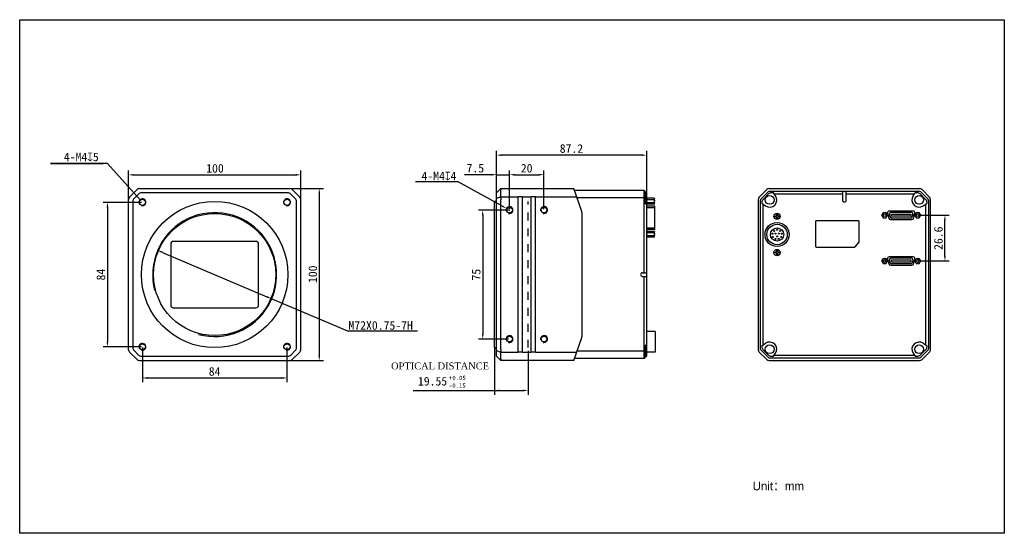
# Model space of a CAD drawing. Header units: millimetres. Extents: x 80 to 651, y 226 to 524.
import ezdxf

# ---------------------------------------------------------------- set-up
doc = ezdxf.new("R2010")
doc.units = ezdxf.units.MM
doc.header["$LTSCALE"] = 46.255
doc.header["$PDMODE"] = 3
doc.header["$PDSIZE"] = 8
doc.linetypes.add('DASHED', pattern=[0.2, 0.1, -0.1])
doc.layers.get('0').update_dxf_attribs({"linetype": 'CONTINUOUS'})
doc.layers.get('Defpoints').update_dxf_attribs({"linetype": 'CONTINUOUS'})
for name, color, linetype in [('00_COMPONENTS', 7, 'CONTINUOUS'), ('51__DRAFT_DIMS', 7, 'CONTINUOUS'), ('HR10A-10R-12PBCONTINUOUS_LINE', 7, 'CONTINUOUS')]:
    doc.layers.add(name, color=color, linetype=linetype)
doc.styles.get("Standard").update_dxf_attribs({"font": 'simfang.ttf'})
doc.dimstyles.new('DIMSTYLE_1', dxfattribs={"dimtxt": 5, "dimasz": 3, "dimexe": 2.5, "dimexo": 0.5, "dimgap": 1.25, "dimtad": 1, "dimdsep": 46, "dimtxsty": 'STANDARD', "dimblk": '_FILLED', "dimcen": 0.09, "dimclrt": 256, "dimazin": 2, "dimtp": 0.3, "dimtm": 0.3, "dimtfac": 1, "dimtofl": 0, "dimtmove": 0, "dimatfit": 3, "dimldrblk": '_FILLED', "dimfxl": 1, "dimtolj": 1, "dimarcsym": 0})
doc.dimstyles.new('DIMSTYLE_3', dxfattribs={"dimtxt": 5, "dimasz": 3, "dimexe": 2.5, "dimexo": 0.5, "dimgap": 1.25, "dimtad": 1, "dimdsep": 46, "dimtxsty": 'STANDARD', "dimblk": '_FILLED', "dimcen": 0.09, "dimclrt": 256, "dimazin": 2, "dimtp": 0.2, "dimtm": 0.2, "dimtfac": 1, "dimtofl": 0, "dimtmove": 0, "dimatfit": 3, "dimldrblk": '_FILLED', "dimfxl": 1, "dimtolj": 1, "dimarcsym": 0})
doc.dimstyles.new('DIMSTYLE_4', dxfattribs={"dimtxt": 5, "dimasz": 3, "dimexe": 2.5, "dimexo": 0.5, "dimtad": 1, "dimdsep": 46, "dimtxsty": 'STANDARD', "dimblk": '_FILLED', "dimcen": 0.09, "dimclrt": 7, "dimazin": 2, "dimtp": 0.1, "dimtm": 0.1, "dimtfac": 1, "dimtofl": 0, "dimtmove": 0, "dimatfit": 1, "dimldrblk": '_FILLED', "dimfxl": 1, "dimtolj": 1, "dimarcsym": 0})
doc.dimstyles.new('DIMSTYLE_5', dxfattribs={"dimtxt": 5, "dimasz": 3, "dimexe": 2.5, "dimexo": 0.5, "dimtad": 1, "dimdsep": 46, "dimtxsty": 'STANDARD', "dimblk": '_FILLED', "dimcen": 0.09, "dimclrt": 256, "dimazin": 2, "dimtp": 0.3, "dimtm": 0.3, "dimtfac": 1, "dimtmove": 0, "dimatfit": 2, "dimldrblk": '_FILLED', "dimfxl": 1, "dimtolj": 1, "dimarcsym": 0})

# ---------------------------------------------------------------- blocks, each defined once
blk = doc.blocks.new('_FILLED')
at = {"color": 0, "linetype": 'ByBlock'}
blk.add_solid([(0, 0), (-1, 0.17), (-1, -0.17)], dxfattribs=at)
blk = doc.blocks.new('*D1')
at = {"layer": '51__DRAFT_DIMS', "color": 0, "lineweight": -2}
for p, q in [((142.75, 420.08), (142.75, 436.59)), ((242.75, 420.08), (242.75, 436.59)), ((145.75, 434.09), (239.75, 434.09))]:
    blk.add_line(p, q, dxfattribs=at)
at = {"layer": 'Defpoints', "color": 0}
for p in [(242.75, 434.09), (142.75, 419.58), (242.75, 419.58)]:
    blk.add_point(p, dxfattribs=at)
at = {"layer": '51__DRAFT_DIMS', "color": 0, "lineweight": -2, "xscale": 3, "yscale": 3, "zscale": 3, "rotation": 180}
blk.add_blockref('_FILLED', (142.75, 434.09), dxfattribs=at)
at = {"layer": '51__DRAFT_DIMS', "color": 0, "lineweight": -2, "xscale": 3, "yscale": 3, "zscale": 3}
blk.add_blockref('_FILLED', (242.75, 434.09), dxfattribs=at)
at = {"layer": '51__DRAFT_DIMS', "insert": (192.94, 440.39), "char_height": 5, "attachment_point": 2}
blk.add_mtext('\\A1;100', dxfattribs=at)
blk = doc.blocks.new('*D2')
at = {"layer": '51__DRAFT_DIMS', "color": 0, "lineweight": -2}
for p, q in [((236.73, 426.11), (256.01, 426.11)), ((253.51, 423.11), (253.51, 329.11)), ((236.73, 326.11), (256.01, 326.11))]:
    blk.add_line(p, q, dxfattribs=at)
at = {"layer": 'Defpoints', "color": 0}
for p in [(236.23, 426.11), (236.23, 326.11), (253.51, 326.11)]:
    blk.add_point(p, dxfattribs=at)
at = {"layer": '51__DRAFT_DIMS', "color": 0, "lineweight": -2, "xscale": 3, "yscale": 3, "zscale": 3}
for p, rotation in [((253.51, 426.11), 90), ((253.51, 326.11), 270)]:
    blk.add_blockref('_FILLED', p, dxfattribs=dict(at, rotation=rotation))
at = {"layer": '51__DRAFT_DIMS', "insert": (247.2, 376.3), "char_height": 5, "attachment_point": 2, "rotation": 90}
blk.add_mtext('\\A1;100', dxfattribs=at)
blk = doc.blocks.new('*D3')
at = {"layer": '51__DRAFT_DIMS', "color": 0, "lineweight": -2}
for p, q in [((150.25, 418.11), (127.96, 418.11)), ((130.46, 415.11), (130.46, 337.11)), ((150.25, 334.11), (127.96, 334.11))]:
    blk.add_line(p, q, dxfattribs=at)
at = {"layer": 'Defpoints', "color": 0}
for p in [(150.75, 418.11), (130.46, 334.11), (150.75, 334.11)]:
    blk.add_point(p, dxfattribs=at)
at = {"layer": '51__DRAFT_DIMS', "color": 0, "lineweight": -2, "xscale": 3, "yscale": 3, "zscale": 3}
for p, rotation in [((130.46, 418.11), 90), ((130.46, 334.11), 270)]:
    blk.add_blockref('_FILLED', p, dxfattribs=dict(at, rotation=rotation))
at = {"layer": '51__DRAFT_DIMS', "insert": (124.15, 376.09), "char_height": 5, "attachment_point": 2, "rotation": 90}
blk.add_mtext('\\A1;84', dxfattribs=at)
blk = doc.blocks.new('*D4')
at = {"layer": '51__DRAFT_DIMS', "color": 0, "lineweight": -2}
for p, q in [((150.75, 333.61), (150.75, 313.48)), ((234.75, 333.61), (234.75, 313.48)), ((153.75, 315.98), (231.75, 315.98))]:
    blk.add_line(p, q, dxfattribs=at)
at = {"layer": 'Defpoints', "color": 0}
for p in [(150.75, 334.11), (234.75, 334.11), (234.75, 315.98)]:
    blk.add_point(p, dxfattribs=at)
at = {"layer": '51__DRAFT_DIMS', "color": 0, "lineweight": -2, "xscale": 3, "yscale": 3, "zscale": 3, "rotation": 180}
blk.add_blockref('_FILLED', (150.75, 315.98), dxfattribs=at)
at = {"layer": '51__DRAFT_DIMS', "color": 0, "lineweight": -2, "xscale": 3, "yscale": 3, "zscale": 3}
blk.add_blockref('_FILLED', (234.75, 315.98), dxfattribs=at)
at = {"layer": '51__DRAFT_DIMS', "insert": (192.73, 322.29), "char_height": 5, "attachment_point": 2}
blk.add_mtext('\\A1;84', dxfattribs=at)
blk = doc.blocks.new('*D5')
at = {"layer": '51__DRAFT_DIMS', "color": 0, "lineweight": -2}
for p, q in [((356.49, 419.05), (356.49, 436.66)), ((363.99, 414.11), (363.99, 436.66)), ((353.49, 434.16), (337.94, 434.16)), ((366.99, 434.16), (369.99, 434.16))]:
    blk.add_line(p, q, dxfattribs=at)
at = {"layer": 'Defpoints', "color": 0}
for p in [(363.99, 434.16), (356.49, 418.55), (363.99, 413.61)]:
    blk.add_point(p, dxfattribs=at)
at = {"layer": '51__DRAFT_DIMS', "color": 0, "lineweight": -2, "xscale": 3, "yscale": 3, "zscale": 3}
blk.add_blockref('_FILLED', (356.49, 434.16), dxfattribs=at)
at = {"layer": '51__DRAFT_DIMS', "color": 0, "lineweight": -2, "xscale": 3, "yscale": 3, "zscale": 3, "rotation": 180}
blk.add_blockref('_FILLED', (363.99, 434.16), dxfattribs=at)
at = {"layer": '51__DRAFT_DIMS', "insert": (349.24, 440.5), "char_height": 5, "attachment_point": 3}
blk.add_mtext('\\A1;7.5', dxfattribs=at)
blk = doc.blocks.new('*D6')
at = {"layer": '51__DRAFT_DIMS', "color": 0, "lineweight": -2}
for p, q in [((363.99, 414.11), (363.99, 436.66)), ((383.99, 414.11), (383.99, 436.66)), ((366.99, 434.16), (380.99, 434.16))]:
    blk.add_line(p, q, dxfattribs=at)
at = {"layer": 'Defpoints', "color": 0}
for p in [(383.99, 434.16), (363.99, 413.61), (383.99, 413.61)]:
    blk.add_point(p, dxfattribs=at)
at = {"layer": '51__DRAFT_DIMS', "color": 0, "lineweight": -2, "xscale": 3, "yscale": 3, "zscale": 3, "rotation": 180}
blk.add_blockref('_FILLED', (363.99, 434.16), dxfattribs=at)
at = {"layer": '51__DRAFT_DIMS', "color": 0, "lineweight": -2, "xscale": 3, "yscale": 3, "zscale": 3}
blk.add_blockref('_FILLED', (383.99, 434.16), dxfattribs=at)
at = {"layer": '51__DRAFT_DIMS', "insert": (373.95, 440.47), "char_height": 5, "attachment_point": 2}
blk.add_mtext('\\A1;20', dxfattribs=at)
blk = doc.blocks.new('*D7')
at = {"layer": '51__DRAFT_DIMS', "color": 0, "lineweight": -2}
for p, q in [((363.49, 413.61), (345.94, 413.61)), ((348.44, 410.61), (348.44, 341.61)), ((363.49, 338.61), (345.94, 338.61))]:
    blk.add_line(p, q, dxfattribs=at)
at = {"layer": 'Defpoints', "color": 0}
for p in [(363.99, 413.61), (348.44, 338.61), (363.99, 338.61)]:
    blk.add_point(p, dxfattribs=at)
at = {"layer": '51__DRAFT_DIMS', "color": 0, "lineweight": -2, "xscale": 3, "yscale": 3, "zscale": 3}
for p, rotation in [((348.44, 413.61), 90), ((348.44, 338.61), 270)]:
    blk.add_blockref('_FILLED', p, dxfattribs=dict(at, rotation=rotation))
at = {"layer": '51__DRAFT_DIMS', "insert": (342.13, 376.06), "char_height": 5, "attachment_point": 2, "rotation": 90}
blk.add_mtext('\\A1;75', dxfattribs=at)
blk = doc.blocks.new('*D8')
at = {"layer": '51__DRAFT_DIMS', "color": 0, "lineweight": -2}
for p, q in [((356.49, 420.36), (356.49, 448.06)), ((443.69, 417.24), (443.69, 448.06)), ((440.69, 445.56), (359.49, 445.56))]:
    blk.add_line(p, q, dxfattribs=at)
at = {"layer": 'Defpoints', "color": 0}
for p in [(356.49, 445.56), (356.49, 419.86), (443.69, 416.74)]:
    blk.add_point(p, dxfattribs=at)
at = {"layer": '51__DRAFT_DIMS', "color": 0, "lineweight": -2, "xscale": 3, "yscale": 3, "zscale": 3, "rotation": 180}
blk.add_blockref('_FILLED', (356.49, 445.56), dxfattribs=at)
at = {"layer": '51__DRAFT_DIMS', "color": 0, "lineweight": -2, "xscale": 3, "yscale": 3, "zscale": 3}
blk.add_blockref('_FILLED', (443.69, 445.56), dxfattribs=at)
at = {"layer": '51__DRAFT_DIMS', "insert": (399.96, 451.9), "char_height": 5, "attachment_point": 2}
blk.add_mtext('\\A1;87.2', dxfattribs=at)
blk = doc.blocks.new('*D9')
at = {"layer": '51__DRAFT_DIMS', "color": 0, "lineweight": -2}
for p in [(309.37, 430.19), (359.61, 416.01)]:
    blk.add_line(p, (333.76, 430.19), dxfattribs=at)
at = {"layer": '51__DRAFT_DIMS', "color": 0}
for p, q in [((363.9, 413.61), (364.08, 413.61)), ((363.99, 413.52), (363.99, 413.7))]:
    blk.add_line(p, q, dxfattribs=at)
at = {"layer": 'Defpoints', "color": 0}
for p in [(362.24, 414.57), (365.75, 412.65)]:
    blk.add_point(p, dxfattribs=at)
at = {"layer": '51__DRAFT_DIMS', "color": 0, "linetype": 'ByBlock', "lineweight": -2, "xscale": 3, "yscale": 3, "zscale": 3, "rotation": 331.2553078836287}
blk.add_blockref('_FILLED', (362.24, 414.57), dxfattribs=at)
at = {"layer": '51__DRAFT_DIMS', "color": 7, "insert": (333.14, 435.92), "char_height": 5, "attachment_point": 3}
blk.add_mtext('\\A1;{4-M4{\\fgdt;x}4}', dxfattribs=at)
blk = doc.blocks.new('*D10')
at = {"layer": '51__DRAFT_DIMS', "color": 0, "lineweight": -2}
for p, q in [((601.57, 410.61), (619.36, 410.61)), ((616.86, 387.01), (616.86, 407.61)), ((601.57, 384.01), (619.36, 384.01))]:
    blk.add_line(p, q, dxfattribs=at)
at = {"layer": 'Defpoints', "color": 0}
for p in [(601.07, 410.61), (616.86, 410.61), (601.07, 384.01)]:
    blk.add_point(p, dxfattribs=at)
at = {"layer": '51__DRAFT_DIMS', "color": 0, "lineweight": -2, "xscale": 3, "yscale": 3, "zscale": 3}
for p, rotation in [((616.86, 410.61), 90), ((616.86, 384.01), 270)]:
    blk.add_blockref('_FILLED', p, dxfattribs=dict(at, rotation=rotation))
at = {"layer": '51__DRAFT_DIMS', "insert": (610.53, 397.26), "char_height": 5, "attachment_point": 2, "rotation": 90}
blk.add_mtext('\\A1;26.6', dxfattribs=at)
blk = doc.blocks.new('*D11')
at = {"layer": '51__DRAFT_DIMS', "color": 0, "lineweight": -2}
for p, q in [((162.39, 389.02), (223.12, 363.2)), ((225.88, 362.02), (269.83, 343.34)), ((269.83, 343.34), (310.48, 343.34))]:
    blk.add_line(p, q, dxfattribs=at)
at = {"layer": 'Defpoints', "color": 0}
for p in [(159.62, 390.2), (225.88, 362.02)]:
    blk.add_point(p, dxfattribs=at)
at = {"layer": '51__DRAFT_DIMS', "color": 0, "lineweight": -2, "xscale": 3, "yscale": 3, "zscale": 3}
for p, rotation in [((159.62, 390.2), 156.9634080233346), ((225.88, 362.02), 336.9634080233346)]:
    blk.add_blockref('_FILLED', p, dxfattribs=dict(at, rotation=rotation))
at = {"layer": '51__DRAFT_DIMS', "insert": (270.45, 349.05), "char_height": 5, "attachment_point": 1}
blk.add_mtext('\\A1;M72X0.75-7H', dxfattribs=at)

msp = doc.modelspace()

# ---------------------------------------------------------------- linework, layer by layer
at = {"lineweight": 30}
msp.add_line((356.493, 434.16), (363.993, 434.16), dxfattribs=at)
at = {"color": 8}
for p, q in [((355.273, 333.61), (355.273, 306.205)), ((374.823, 331.752), (374.823, 306.205)), ((307.977, 308.705), (371.823, 308.705))]:
    msp.add_line(p, q, dxfattribs=at)
msp.add_lwpolyline([(79.515, 524.327), (651.348, 524.327), (651.348, 225.645), (79.515, 225.645)], close=True)
at = {"layer": '00_COMPONENTS', "lineweight": 30}
for p, q in [((143.339, 421.196), (147.668, 425.524)), ((149.082, 426.11), (236.425, 426.11)), ((235.193, 423.61), (150.314, 423.61)), ((242.168, 421.196), (237.839, 425.524)), ((358.993, 426.11), (356.493, 423.61)), ((356.493, 328.61), (356.493, 423.61)), ((358.993, 421.335), (358.993, 425.385)), ((359, 426.11), (401.393, 426.11)), ((405.924, 412.769), (401.393, 426.11)), ((442.193, 424.91), (401.8, 424.91)), ((442.193, 377.21), (442.193, 424.91)), ((443.693, 423.41), (442.193, 424.91)), ((442.993, 417.215), (442.993, 424.11)), ((443.693, 328.81), (443.693, 423.41)), ((509.059, 421.196), (513.388, 425.524)), ((514.156, 424.171), (509.913, 419.928)), ((514.802, 426.11), (602.145, 426.11)), ((515.216, 424.61), (601.731, 424.61)), ((517.369, 423.61), (515.991, 423.61)), ((518.539, 421.875), (517.369, 423.61)), ((557.374, 424.41), (557.374, 419.41)), ((559.574, 419.41), (559.574, 424.41)), ((598.408, 421.875), (599.578, 423.61)), ((600.956, 423.61), (599.578, 423.61)), ((607.034, 419.928), (602.792, 424.171)), ((603.559, 425.524), (607.888, 421.196)), ((142.753, 332.438), (142.753, 419.782)), ((145.253, 418.549), (145.253, 333.671)), ((148.564, 422.885), (145.978, 420.299)), ((239.529, 420.299), (236.943, 422.885)), ((240.253, 333.671), (240.253, 418.549)), ((242.753, 332.438), (242.753, 419.782)), ((355.273, 333.61), (355.273, 418.61)), ((355.493, 418.61), (355.273, 418.61)), ((358.993, 421.335), (356.493, 420.299)), ((358.993, 332.635), (358.993, 419.585)), ((368.993, 421.196), (359, 421.196)), ((368.993, 330.91), (368.993, 421.31)), ((371.493, 421.31), (368.993, 421.31)), ((371.493, 330.91), (371.493, 421.31)), ((376.493, 421.196), (371.493, 421.196)), ((376.493, 330.91), (376.493, 421.31)), ((378.993, 421.31), (376.493, 421.31)), ((378.993, 330.91), (378.993, 421.31)), ((403.062, 421.196), (378.993, 421.196)), ((442.193, 420.714), (403.226, 420.714)), ((442.993, 420.148), (442.193, 420.714)), ((443.693, 420.242), (443.893, 420.442)), ((447.993, 420.442), (443.893, 420.442)), ((447.993, 419.576), (443.893, 419.576)), ((447.993, 417.844), (443.893, 417.844)), ((447.993, 420.442), (448.193, 420.242)), ((448.193, 417.178), (448.193, 420.242)), ((508.474, 419.782), (508.474, 332.438)), ((509.474, 418.867), (509.474, 333.353)), ((510.474, 418.093), (510.474, 417.552)), ((510.474, 417.552), (512.709, 416.044)), ((514.436, 422.966), (511.118, 419.648)), ((557.374, 422.91), (517.841, 422.91)), ((599.106, 422.91), (559.574, 422.91)), ((605.829, 419.648), (602.512, 422.966)), ((604.239, 416.044), (606.474, 417.552)), ((606.474, 417.552), (606.474, 418.093)), ((607.474, 333.353), (607.474, 418.867)), ((608.474, 332.438), (608.474, 419.782)), ((443.693, 416.743), (442.993, 417.215)), ((443.693, 417.178), (443.739, 417.132)), ((448.433, 415.91), (443.693, 415.91)), ((448.433, 414.91), (443.693, 414.91)), ((447.993, 416.978), (443.893, 416.978)), ((447.993, 416.978), (448.193, 417.178)), ((448.433, 402.31), (448.433, 415.91)), ((511.174, 417.08), (511.174, 335.14)), ((580.142, 410.61), (581.008, 412.11)), ((581.008, 412.11), (582.74, 412.11)), ((583.606, 410.61), (582.74, 412.11)), ((583.498, 411.751), (584.249, 408.951)), ((598.483, 413.01), (584.464, 413.01)), ((585.674, 412.36), (597.274, 412.36)), ((598.699, 408.951), (599.449, 411.751)), ((599.342, 410.61), (600.208, 412.11)), ((600.208, 412.11), (601.94, 412.11)), ((602.806, 410.61), (601.94, 412.11)), ((605.774, 335.14), (605.774, 417.08)), ((406.243, 341.381), (406.243, 410.839)), ((518.174, 409.66), (518.174, 410.16)), ((518.824, 410.16), (518.174, 410.16)), ((518.824, 409.66), (518.174, 409.66)), ((519.124, 411.11), (519.124, 410.46)), ((519.624, 411.11), (519.124, 411.11)), ((519.124, 409.36), (519.124, 408.71)), ((519.624, 408.71), (519.124, 408.71)), ((519.624, 411.11), (519.624, 410.46)), ((519.624, 409.36), (519.624, 408.71)), ((520.574, 410.16), (519.924, 410.16)), ((520.574, 409.66), (519.924, 409.66)), ((520.574, 409.66), (520.574, 410.16)), ((541.674, 406.91), (541.674, 392.51)), ((566.574, 407.41), (542.174, 407.41)), ((567.074, 395.197), (567.074, 406.91)), ((581.008, 409.11), (580.142, 410.61)), ((581.008, 409.11), (582.74, 409.11)), ((582.74, 409.11), (583.606, 410.61)), ((585.11, 409.601), (584.708, 411.101)), ((585.214, 408.21), (597.733, 408.21)), ((585.874, 411.21), (597.074, 411.21)), ((585.874, 410.01), (585.874, 411.21)), ((597.074, 410.01), (585.874, 410.01)), ((596.872, 408.86), (586.076, 408.86)), ((597.074, 411.21), (597.074, 410.01)), ((598.24, 411.101), (597.838, 409.601)), ((600.208, 409.11), (599.342, 410.61)), ((600.208, 409.11), (601.94, 409.11)), ((601.94, 409.11), (602.806, 410.61)), ((443.693, 403.31), (448.433, 403.31)), ((448.433, 402.31), (443.693, 402.31)), ((443.693, 401.042), (443.739, 401.088)), ((447.993, 401.242), (443.893, 401.242)), ((447.993, 400.376), (443.893, 400.376)), ((447.993, 401.242), (448.193, 401.042)), ((448.193, 397.978), (448.193, 401.042)), ((216.753, 395.36), (168.753, 395.36)), ((443.693, 397.978), (443.893, 397.778)), ((447.993, 398.644), (443.893, 398.644)), ((447.993, 397.778), (443.893, 397.778)), ((447.993, 397.778), (448.193, 397.978)), ((566.951, 394.869), (564.623, 392.183)), ((167.253, 393.86), (167.253, 358.36)), ((218.253, 358.36), (218.253, 393.86)), ((518.824, 389.16), (518.174, 389.16)), ((518.174, 388.66), (518.174, 389.16)), ((519.624, 390.11), (519.124, 390.11)), ((519.124, 390.11), (519.124, 389.46)), ((519.624, 390.11), (519.624, 389.46)), ((520.574, 389.16), (519.924, 389.16)), ((520.574, 388.66), (520.574, 389.16)), ((542.174, 392.01), (564.245, 392.01)), ((518.824, 388.66), (518.174, 388.66)), ((519.124, 388.36), (519.124, 387.71)), ((519.624, 387.71), (519.124, 387.71)), ((519.624, 388.36), (519.624, 387.71)), ((520.574, 388.66), (519.924, 388.66)), ((580.142, 384.01), (581.008, 385.51)), ((581.008, 382.51), (580.142, 384.01)), ((581.008, 385.51), (582.74, 385.51)), ((583.606, 384.01), (582.74, 385.51)), ((582.74, 382.51), (583.606, 384.01)), ((583.498, 385.151), (584.249, 382.351)), ((598.483, 386.41), (584.464, 386.41)), ((585.11, 383.001), (584.708, 384.501)), ((585.674, 385.76), (597.274, 385.76)), ((585.874, 384.61), (597.074, 384.61)), ((585.874, 383.41), (585.874, 384.61)), ((597.074, 383.41), (585.874, 383.41)), ((597.074, 384.61), (597.074, 383.41)), ((598.24, 384.501), (597.838, 383.001)), ((598.699, 382.351), (599.449, 385.151)), ((599.342, 384.01), (600.208, 385.51)), ((600.208, 382.51), (599.342, 384.01)), ((600.208, 385.51), (601.94, 385.51)), ((602.806, 384.01), (601.94, 385.51)), ((601.94, 382.51), (602.806, 384.01)), ((581.008, 382.51), (582.74, 382.51)), ((585.214, 381.61), (597.733, 381.61)), ((596.872, 382.26), (586.076, 382.26)), ((600.208, 382.51), (601.94, 382.51)), ((441.193, 377.21), (443.693, 377.21)), ((441.193, 375.01), (443.693, 375.01)), ((442.193, 327.31), (442.193, 375.01)), ((168.753, 356.86), (216.753, 356.86)), ((401.393, 326.11), (405.924, 339.452)), ((448.493, 342.96), (443.693, 342.96)), ((448.493, 342.96), (448.493, 331.06)), ((145.978, 331.921), (148.564, 329.335)), ((236.943, 329.335), (239.529, 331.921)), ((355.493, 333.61), (355.273, 333.61)), ((358.993, 330.885), (356.493, 331.921)), ((442.993, 332.072), (442.193, 331.506)), ((443.693, 335.478), (442.993, 335.005)), ((442.993, 328.11), (442.993, 335.005)), ((509.913, 332.292), (514.156, 328.049)), ((510.474, 334.668), (512.709, 336.176)), ((510.474, 334.668), (510.474, 334.128)), ((511.118, 332.572), (514.436, 329.254)), ((602.512, 329.254), (605.829, 332.572)), ((602.792, 328.049), (607.034, 332.292)), ((604.239, 336.176), (606.474, 334.668)), ((606.474, 334.128), (606.474, 334.668)), ((147.668, 326.696), (143.339, 331.024)), ((149.082, 326.11), (236.425, 326.11)), ((150.314, 328.61), (235.193, 328.61)), ((237.839, 326.696), (242.168, 331.024)), ((358.993, 326.11), (356.493, 328.61)), ((358.993, 326.835), (358.993, 330.885)), ((359, 331.024), (368.993, 331.024)), ((401.393, 326.11), (359, 326.11)), ((371.493, 330.91), (368.993, 330.91)), ((371.493, 331.024), (376.493, 331.024)), ((378.993, 330.91), (376.493, 330.91)), ((378.993, 331.024), (403.062, 331.024)), ((442.193, 327.31), (401.8, 327.31)), ((442.193, 331.506), (403.226, 331.506)), ((443.693, 328.81), (442.193, 327.31)), ((448.493, 331.06), (443.693, 331.06)), ((513.388, 326.696), (509.059, 331.024)), ((514.802, 326.11), (602.145, 326.11)), ((515.216, 327.61), (601.731, 327.61)), ((515.991, 328.61), (517.369, 328.61)), ((517.369, 328.61), (518.539, 330.345)), ((517.841, 329.31), (599.106, 329.31)), ((598.408, 330.345), (599.578, 328.61)), ((599.578, 328.61), (600.956, 328.61)), ((607.888, 331.024), (603.559, 326.696))]:
    msp.add_line(p, q, dxfattribs=at)
at = {"layer": '00_COMPONENTS', "color": 8, "linetype": 'DASHED'}
msp.add_line((374.823, 333.61), (374.823, 418.61), dxfattribs=at)
at = {"layer": '00_COMPONENTS', "lineweight": 30}
for centre, radius in [((150.753, 418.11), 1.75), ((192.753, 376.11), 42.5), ((234.753, 418.11), 1.75), ((515.057, 419.526), 2.55), ((601.89, 419.526), 2.55), ((363.993, 413.61), 1.65), ((383.993, 413.61), 1.65), ((519.374, 409.91), 1.825), ((192.753, 376.11), 35.5), ((581.874, 410.61), 0.8), ((601.074, 410.61), 0.8), ((519.374, 388.91), 1.825), ((581.874, 384.01), 0.8), ((601.074, 384.01), 0.8), ((363.993, 338.61), 1.65), ((383.993, 338.61), 1.65), ((150.753, 334.11), 1.75), ((234.753, 334.11), 1.75), ((515.057, 332.694), 2.55), ((601.89, 332.694), 2.55)]:
    msp.add_circle(centre, radius, dxfattribs=at)
for centre, radius, start, end in [((149.082, 424.11), 2, 90, 135), ((236.425, 424.11), 2, 45, 90), ((514.802, 424.11), 2, 90, 135), ((515.216, 423.11), 1.5, 90, 135), ((515.991, 421.41), 2.2, 90, 135), ((600.956, 421.41), 2.2, 45, 90), ((601.731, 423.11), 1.5, 45, 90), ((602.145, 424.11), 2, 45, 90), ((144.753, 419.782), 2, 135, 180), ((240.753, 419.782), 2, 0, 45), ((355.493, 419.61), 1, 270, 0), ((446.913, 419.362), 1.527, 43.39805, 45.01895), ((510.474, 419.782), 2, 135, 180), ((510.974, 418.867), 1.5, 135, 180), ((512.674, 418.093), 2.2, 135, 180), ((515.057, 419.526), 4.2, 236, 34), ((558.474, 419.41), 1.1, 180, 0), ((601.89, 419.526), 4.2, 146, 304), ((604.274, 418.093), 2.2, 0, 45), ((605.974, 418.867), 1.5, 0, 45), ((606.474, 419.782), 2, 0, 45), ((400.243, 410.839), 6, 0, 18.75933), ((444.829, 417.923), 1.33, 221.59457, 223.40035), ((444.972, 418.058), 1.527, 223.39885, 225.01893), ((581.874, 410.61), 1.532, 101.74034, 138.25966), ((581.874, 410.61), 1.532, 41.74034, 78.25966), ((584.464, 412.01), 1, 90, 195), ((585.674, 411.36), 1, 90, 195), ((597.274, 411.36), 1, 345, 90), ((598.483, 412.01), 1, 345, 90), ((601.074, 410.61), 1.532, 101.74034, 138.25966), ((601.074, 410.61), 1.532, 41.74034, 78.25966), ((518.824, 410.46), 0.3, 270, 0), ((518.824, 409.36), 0.3, 0, 90), ((519.924, 410.46), 0.3, 180, 270), ((519.924, 409.36), 0.3, 90, 180), ((542.174, 406.91), 0.5, 90, 180), ((566.574, 406.91), 0.5, 0, 90), ((581.874, 410.61), 1.532, 161.74034, 198.25966), ((581.874, 410.61), 1.532, 221.74034, 258.25966), ((581.874, 410.61), 1.532, 281.74034, 318.25966), ((581.874, 410.61), 1.532, 341.74034, 18.25966), ((585.214, 409.21), 1, 195, 270), ((586.076, 409.86), 1, 195, 270), ((596.872, 409.86), 1, 270, 345), ((597.733, 409.21), 1, 270, 345), ((601.074, 410.61), 1.532, 161.74034, 198.25966), ((601.074, 410.61), 1.532, 221.74034, 258.25966), ((601.074, 410.61), 1.532, 281.74034, 318.25966), ((601.074, 410.61), 1.532, 341.74034, 18.25966), ((446.913, 400.162), 1.527, 43.39805, 45.01895), ((168.753, 393.86), 1.5, 90, 180), ((216.753, 393.86), 1.5, 0, 90), ((444.972, 398.858), 1.527, 223.39885, 225.01893), ((566.574, 395.197), 0.5, 319.08562, 0), ((518.824, 389.46), 0.3, 270, 0), ((519.924, 389.46), 0.3, 180, 270), ((542.174, 392.51), 0.5, 180, 270), ((564.245, 392.51), 0.5, 270, 319.08562), ((518.824, 388.36), 0.3, 0, 90), ((519.924, 388.36), 0.3, 90, 180), ((581.874, 384.01), 1.532, 161.74034, 198.25966), ((581.874, 384.01), 1.532, 101.74034, 138.25966), ((581.874, 384.01), 1.532, 41.74034, 78.25966), ((581.874, 384.01), 1.532, 341.74034, 18.25966), ((584.464, 385.41), 1, 90, 195), ((585.674, 384.76), 1, 90, 195), ((597.274, 384.76), 1, 345, 90), ((598.483, 385.41), 1, 345, 90), ((601.074, 384.01), 1.532, 161.74034, 198.25966), ((601.074, 384.01), 1.532, 101.74034, 138.25966), ((601.074, 384.01), 1.532, 41.74034, 78.25966), ((601.074, 384.01), 1.532, 341.74034, 18.25966), ((581.874, 384.01), 1.532, 221.74034, 258.25966), ((581.874, 384.01), 1.532, 281.74034, 318.25966), ((585.214, 382.61), 1, 195, 270), ((586.076, 383.26), 1, 195, 270), ((596.872, 383.26), 1, 270, 345), ((597.733, 382.61), 1, 270, 345), ((601.074, 384.01), 1.532, 221.74034, 258.25966), ((601.074, 384.01), 1.532, 281.74034, 318.25966), ((441.193, 376.11), 1.1, 90, 270), ((168.753, 358.36), 1.5, 180, 270), ((216.753, 358.36), 1.5, 270, 360), ((400.243, 341.381), 6, 341.24067, 0), ((144.753, 332.438), 2, 180, 225), ((240.753, 332.438), 2, 315, 360), ((355.493, 332.61), 1, 0, 90), ((510.474, 332.438), 2, 180, 225), ((510.974, 333.353), 1.5, 180, 225), ((512.674, 334.128), 2.2, 180, 225), ((515.057, 332.694), 4.2, 326, 124), ((601.89, 332.694), 4.2, 56, 214), ((604.274, 334.128), 2.2, 315, 0), ((605.974, 333.353), 1.5, 315, 0), ((606.474, 332.438), 2, 315, 0), ((149.082, 328.11), 2, 225, 270), ((236.425, 328.11), 2, 270, 315), ((514.802, 328.11), 2, 225, 270), ((515.216, 329.11), 1.5, 225, 270), ((515.991, 330.81), 2.2, 225, 270), ((600.956, 330.81), 2.2, 270, 315), ((601.731, 329.11), 1.5, 270, 315), ((602.145, 328.11), 2, 270, 315)]:
    msp.add_arc(centre, radius, start, end, dxfattribs=at)
at = {"layer": '00_COMPONENTS', "color": 8}
for centre, radius in [((150.753, 418.11), 2), ((234.753, 418.11), 2), ((192.753, 376.11), 36), ((363.993, 413.61), 2), ((383.993, 413.61), 2), ((363.993, 338.61), 2), ((383.993, 338.61), 2), ((150.753, 334.11), 2), ((234.753, 334.11), 2)]:
    msp.add_arc(centre, radius, 255, 195, dxfattribs=at)
at = {"layer": '00_COMPONENTS', "lineweight": 30}
for centre, major_axis, ratio, start_param, end_param in [((151.339, 418.66), (-1.974, 4.765), 0.6785983, -0.2740142, 0.2740142), ((234.168, 418.66), (1.974, 4.765), 0.6785983, -0.2740142, 0.2740142), ((363.943, 426.11), (4.925, 0.98), 0.5062581, 2.9876735, 3.04123), ((150.203, 417.524), (-4.765, 1.974), 0.6785983, -0.2740142, 0.2740142), ((235.304, 417.524), (4.765, 1.974), 0.6785983, -0.2740142, 0.2740142), ((363.943, 420.61), (4.925, -0.98), 0.5062581, -3.04123, -2.9876735), ((363.943, 420.61), (-4.765, -1.974), 0.6785983, -0.3275707, -0.2740142), ((150.203, 334.696), (-4.765, -1.974), 0.6785983, -0.2740142, 0.2740142), ((235.304, 334.696), (4.765, -1.974), 0.6785983, -0.2740142, 0.2740142), ((363.943, 331.61), (-4.765, 1.974), 0.6785983, 0.2740142, 0.3275707), ((151.339, 333.56), (-1.974, -4.765), 0.6785983, -0.2740142, 0.2740142), ((234.168, 333.56), (1.974, -4.765), 0.6785983, -0.2740142, 0.2740142), ((363.943, 331.61), (4.925, 0.98), 0.5062581, 2.9876735, 3.04123), ((363.943, 326.11), (4.925, -0.98), 0.5062581, -3.04123, -2.9876735)]:
    msp.add_ellipse(centre, major_axis=major_axis, ratio=ratio, start_param=start_param, end_param=end_param, dxfattribs=at)
for points, knots in [([(359, 426.11), (359.014, 426.11), (359.025, 426.036), (359.026, 425.942), (359.02, 425.748), (359.008, 425.607), (359, 425.524)], [0, 0, 0, 0, 0.0728057, 0.2655525, 0.578394, 1, 1, 1, 1]), ([(359, 421.196), (359.022, 420.981), (359.03, 420.508), (359.018, 420.036), (359, 419.782)], [0, 0, 0, 0, 0.4588587, 1, 1, 1, 1]), ([(443.893, 420.442), (443.871, 420.42), (443.793, 420.338), (443.724, 420.242), (443.693, 420.165)], [0, 0, 0, 0, 0.2675773, 1, 1, 1, 1]), ([(443.693, 419.853), (443.703, 419.829), (443.755, 419.726), (443.831, 419.638), (443.893, 419.576)], [0, 0, 0, 0, 0.2330805, 1, 1, 1, 1]), ([(443.893, 417.844), (443.871, 417.822), (443.793, 417.74), (443.724, 417.644), (443.693, 417.567)], [0, 0, 0, 0, 0.2675773, 1, 1, 1, 1]), ([(448.102, 419.7), (448.094, 419.689), (448.06, 419.646), (448.022, 419.606), (447.993, 419.576)], [0, 0, 0, 0, 0.2430491, 1, 1, 1, 1]), ([(447.993, 417.844), (448.01, 417.827), (448.073, 417.761), (448.13, 417.687), (448.163, 417.628)], [0, 0, 0, 0, 0.2630311, 1, 1, 1, 1]), ([(448.023, 420.411), (448.041, 420.392), (448.108, 420.317), (448.165, 420.233), (448.193, 420.165)], [0, 0, 0, 0, 0.2659813, 1, 1, 1, 1]), ([(448.193, 419.853), (448.187, 419.84), (448.163, 419.786), (448.13, 419.736), (448.102, 419.7)], [0, 0, 0, 0, 0.2403054, 1, 1, 1, 1]), ([(443.693, 417.255), (443.7, 417.236), (443.738, 417.158), (443.791, 417.089), (443.834, 417.04)], [0, 0, 0, 0, 0.2365604, 1, 1, 1, 1]), ([(448.193, 417.255), (448.183, 417.23), (448.131, 417.128), (448.055, 417.04), (447.993, 416.978)], [0, 0, 0, 0, 0.2330805, 1, 1, 1, 1]), ([(443.693, 400.653), (443.703, 400.629), (443.755, 400.526), (443.831, 400.438), (443.893, 400.376)], [0, 0, 0, 0, 0.2330805, 1, 1, 1, 1]), ([(443.893, 401.242), (443.873, 401.223), (443.802, 401.148), (443.739, 401.064), (443.706, 400.996)], [0, 0, 0, 0, 0.2652661, 1, 1, 1, 1]), ([(448.102, 400.5), (448.094, 400.489), (448.06, 400.446), (448.022, 400.406), (447.993, 400.376)], [0, 0, 0, 0, 0.2430491, 1, 1, 1, 1]), ([(448.023, 401.211), (448.041, 401.192), (448.108, 401.117), (448.165, 401.033), (448.193, 400.965)], [0, 0, 0, 0, 0.2659813, 1, 1, 1, 1]), ([(448.193, 400.653), (448.187, 400.64), (448.163, 400.586), (448.13, 400.536), (448.102, 400.5)], [0, 0, 0, 0, 0.2403054, 1, 1, 1, 1]), ([(443.893, 398.644), (443.871, 398.622), (443.793, 398.54), (443.724, 398.444), (443.693, 398.367)], [0, 0, 0, 0, 0.2675773, 1, 1, 1, 1]), ([(443.693, 398.055), (443.702, 398.033), (443.746, 397.943), (443.81, 397.865), (443.863, 397.809)], [0, 0, 0, 0, 0.2347821, 1, 1, 1, 1]), ([(447.993, 398.644), (448.01, 398.627), (448.073, 398.561), (448.13, 398.487), (448.163, 398.428)], [0, 0, 0, 0, 0.2630311, 1, 1, 1, 1]), ([(448.193, 398.055), (448.183, 398.03), (448.131, 397.928), (448.055, 397.84), (447.993, 397.778)], [0, 0, 0, 0, 0.2330805, 1, 1, 1, 1]), ([(359, 332.438), (359.018, 332.184), (359.03, 331.712), (359.022, 331.24), (359, 331.024)], [0, 0, 0, 0, 0.541143, 1, 1, 1, 1]), ([(359, 326.696), (359.008, 326.613), (359.02, 326.472), (359.026, 326.278), (359.025, 326.184), (359.014, 326.11), (359, 326.11)], [0, 0, 0, 0, 0.4216066, 0.7344492, 0.9271948, 1, 1, 1, 1])]:
    msp.add_open_spline(points, degree=3, knots=knots, dxfattribs=at)
for points in [[(443.893, 419.576), (443.805, 419.4), (443.732, 419.214), (443.693, 419.022)], [(443.693, 418.398), (443.732, 418.206), (443.805, 418.02), (443.893, 417.844)], [(447.993, 419.576), (448.081, 419.4), (448.154, 419.214), (448.193, 419.022)], [(448.193, 418.398), (448.154, 418.206), (448.081, 418.02), (447.993, 417.844)], [(448.163, 417.628), (448.174, 417.608), (448.184, 417.588), (448.193, 417.567)], [(443.893, 400.376), (443.805, 400.2), (443.732, 400.014), (443.693, 399.822)], [(447.993, 400.376), (448.081, 400.2), (448.154, 400.014), (448.193, 399.822)], [(443.693, 399.198), (443.732, 399.006), (443.805, 398.82), (443.893, 398.644)], [(448.193, 399.198), (448.154, 399.006), (448.081, 398.82), (447.993, 398.644)], [(448.163, 398.428), (448.174, 398.408), (448.184, 398.388), (448.193, 398.367)]]:
    msp.add_open_spline(points, degree=3, dxfattribs=at)
at = {"layer": '51__DRAFT_DIMS', "color": 8}
for p, q in [((130.443, 440.782), (97.5, 440.782)), ((97.5, 440.782), (127.943, 440.782)), ((149.419, 419.6), (130.443, 440.782))]:
    msp.add_line(p, q, dxfattribs=at)
at = {"layer": 'HR10A-10R-12PBCONTINUOUS_LINE', "lineweight": 30}
for centre, radius in [((519.374, 399.41), 7), ((519.374, 399.41), 5.95), ((519.374, 399.41), 3.85), ((517.614, 401.523), 0.3), ((519.369, 402.161), 0.3), ((521.144, 401.517), 0.3), ((516.664, 399.877), 0.3), ((516.989, 398.039), 0.3), ((518.421, 399.96), 0.3), ((518.434, 396.823), 0.3), ((519.375, 398.312), 0.3), ((520.316, 396.822), 0.3), ((520.325, 399.958), 0.3), ((521.755, 398.035), 0.3), ((522.086, 399.888), 0.3)]:
    msp.add_circle(centre, radius, dxfattribs=at)

# ---------------------------------------------------------------- block references
at = {"color": 8, "xscale": 3, "yscale": 3, "zscale": 3, "rotation": 180}
msp.add_blockref('_FILLED', (355.273, 308.705), dxfattribs=at)
at = {"color": 8, "xscale": 3, "yscale": 3, "zscale": 3}
msp.add_blockref('_FILLED', (374.823, 308.705), dxfattribs=at)
at = {"layer": '51__DRAFT_DIMS', "color": 8, "lineweight": 30, "xscale": 3, "yscale": 3, "zscale": 3, "rotation": 311.854997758}
msp.add_blockref('_FILLED', (149.419, 419.6), dxfattribs=at)

# ---------------------------------------------------------------- texts
at = {"color": 7, "lineweight": 15, "insert": (323.657, 318.619), "char_height": 6, "attachment_point": 5}
msp.add_mtext('\\A1;{\\fTimes New Roman|b0|i0|c0|p18;\\H0.66667x;OPTICAL DISTANCE}\\P ', dxfattribs=at)
at = {"lineweight": 15, "attachment_point": 7}
for s, width, insert, char_height in [('19.55', 18.88412, (310.793, 311.508), 5), ('+0.05', 10.77139, (328.835, 314.778), 2.5), ('-0.15', 13.36067, (328.814, 310.326), 2.5)]:
    msp.add_mtext_dynamic_manual_height_columns(s, width=width, gutter_width=30, heights=[0], dxfattribs=dict(at, insert=insert, char_height=char_height))
at = {"insert": (505.178, 255.653), "char_height": 5, "attachment_point": 1}
msp.add_mtext_dynamic_manual_height_columns('{\\fFZLanTingHei-R-GBK|b0|i0|c134|p2;Unit：mm}', width=126.64924, gutter_width=1, heights=[0], dxfattribs=at)
at = {"layer": '51__DRAFT_DIMS', "color": 0, "insert": (125.443, 447.032), "char_height": 5, "width": 25.44271, "attachment_point": 3, "line_spacing_factor": 0.9}
msp.add_mtext('4-M4\\fgdt;{\\fgdt;x}\\fFangSong;5', dxfattribs=at)

# ---------------------------------------------------------------- dimensions: what is measured, and where the dimension line sits
at = {"layer": '51__DRAFT_DIMS', "color": 8}
for base, p1, p2, angle, dimstyle, picture, middle in [((356.493, 445.563), (443.693, 416.743), (356.493, 419.86), 180, 'DIMSTYLE_1', '*D8', (399.961, 445.563)), ((253.506, 326.11), (236.228, 426.11), (236.228, 326.11), 270, 'DIMSTYLE_1', '*D2', (253.506, 376.296)), ((130.46, 334.11), (150.753, 418.11), (150.753, 334.11), 270, 'DIMSTYLE_1', '*D3', (130.46, 376.086)), ((348.441, 338.61), (363.993, 413.61), (363.993, 338.61), 270, 'DIMSTYLE_1', '*D7', (348.441, 376.056)), ((616.862, 410.61), (601.074, 384.01), (601.074, 410.61), 90, 'DIMSTYLE_3', '*D10', (616.862, 397.256))]:
    dim = msp.add_linear_dim(base=base, p1=p1, p2=p2, angle=angle, dimstyle=dimstyle, dxfattribs=at)
    dim.commit()
    dim.dimension.update_dxf_attribs({"geometry": picture, "text_midpoint": middle, "dimtype": 160})
for base, p1, p2, dimstyle, picture, middle in [((242.753, 434.087), (142.753, 419.585), (242.753, 419.585), 'DIMSTYLE_1', '*D1', (192.939, 434.087)), ((363.993, 434.16), (356.493, 418.549), (363.993, 413.61), 'DIMSTYLE_3', '*D5', (344.214, 434.16)), ((383.993, 434.16), (363.993, 413.61), (383.993, 413.61), 'DIMSTYLE_3', '*D6', (373.949, 434.16)), ((234.753, 315.98), (150.753, 334.11), (234.753, 334.11), 'DIMSTYLE_1', '*D4', (192.729, 315.98))]:
    dim = msp.add_linear_dim(base=base, p1=p1, p2=p2, dimstyle=dimstyle, dxfattribs=at)
    dim.commit()
    dim.dimension.update_dxf_attribs({"geometry": picture, "text_midpoint": middle, "dimtype": 160})
for p1, p2, text, dimstyle, picture, middle in [((365.746, 412.648), (362.239, 414.572), '{4-M<>{\\fgdt;x}4}', 'DIMSTYLE_4', '*D9', (321.254, 430.191)), ((159.624, 390.198), (225.883, 362.023), 'M<>X0.75-7H', 'DIMSTYLE_5', '*D11', (290.468, 343.336))]:
    dim = msp.add_diameter_dim_2p(p1=p1, p2=p2, text=text, dimstyle=dimstyle, override={"dimtih": 1, "dimtoh": 1, "dimpost": '<>'}, dxfattribs=at)
    dim.commit()
    dim.dimension.update_dxf_attribs({"geometry": picture, "text_midpoint": middle, "dimtype": 163})

doc.saveas('drawing.dxf')
